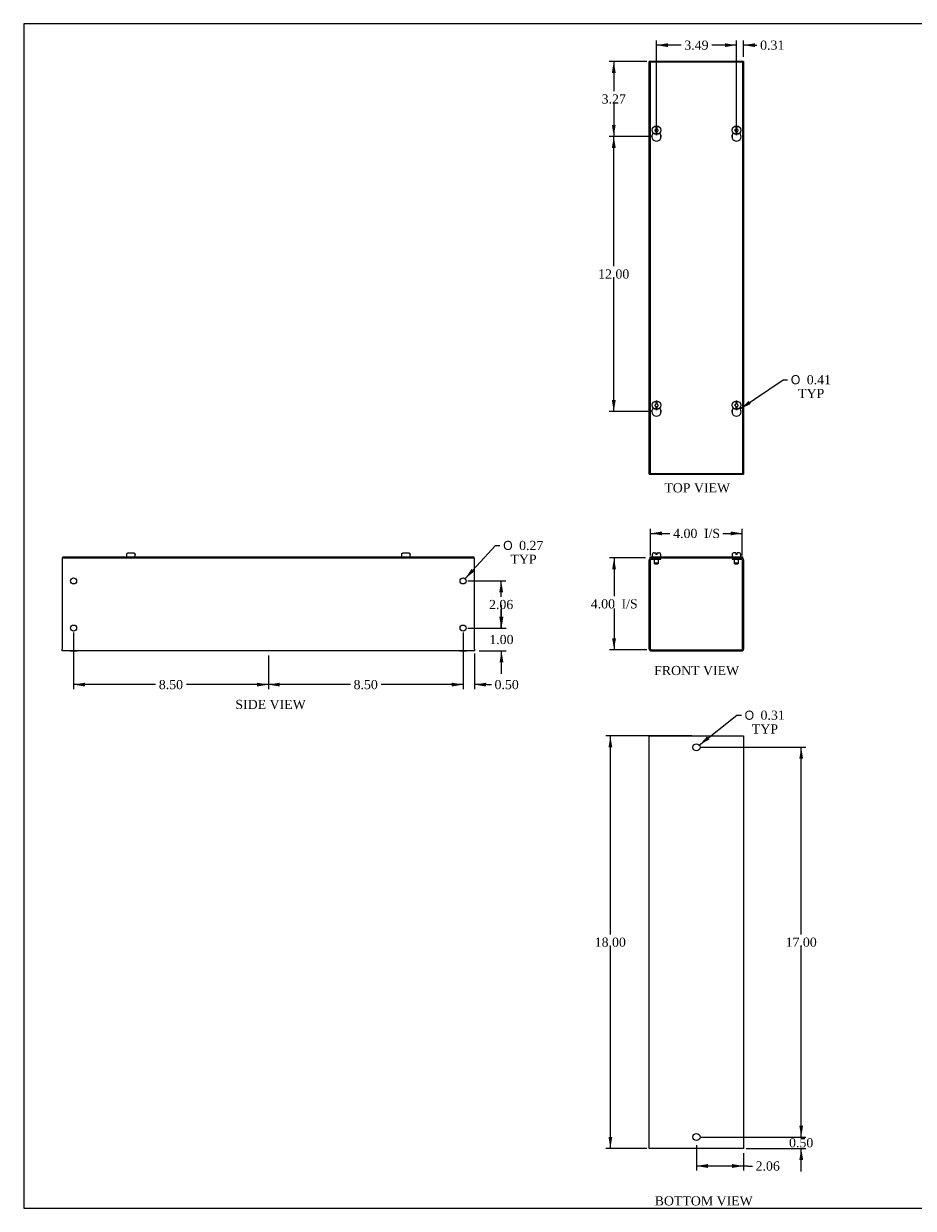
# Model space of a CAD drawing. Header units: inches. Extents: x 0.2 to 77.9, y -0.5 to 51.8.
# Tile 1 of 3: x 0.2 to 39.1, y 0.1 to 51.8. Entities that reach past the tile are written whole.
import ezdxf
from ezdxf.enums import TextEntityAlignment as Align

# ---------------------------------------------------------------- set-up
doc = ezdxf.new("R2010")
doc.units = ezdxf.units.IN
doc.header["$MEASUREMENT"] = 0
for name, color, linetype in [('COM56306-4', 7, 'Continuous'), ('COM56343-2', 7, 'Continuous'), ('Default', 7, 'Continuous'), ('SCS19515', 7, 'Continuous')]:
    doc.layers.add(name, color=color, linetype=linetype)
doc.styles.add('SEACAD_Solid_Edge_ANSI1_Symbols', font='txt')
doc.styles.add('SEACAD_Times_New_Roman', font='times.ttf')
doc.dimstyles.new('HAMMOND_(STH_-_66x44)', dxfattribs={"dimtxt": 0.4, "dimasz": 0.5, "dimexe": 0.2, "dimexo": 0.2, "dimgap": 0.1, "dimtad": 0, "dimtih": 1, "dimtoh": 1, "dimzin": 0, "dimdsep": 46, "dimtxsty": 'SEACAD_Times_New_Roman', "dimblk1": '_SE_FILLED', "dimblk2": '_SE_FILLED', "dimsah": 1, "dimcen": 0.2, "dimadec": 0, "dimazin": 0, "dimtfac": 0.8, "dimtofl": 0, "dimtmove": 0, "dimatfit": 3, "dimfxl": 1, "dimtolj": 1, "dimtzin": 0, "dimarcsym": 0})

# ---------------------------------------------------------------- blocks, each defined once
blk = doc.blocks.new('SE')
at = {"layer": 'COM56306-4', "color": 7, "linetype": 'Continuous'}
for p, q in [((27.572, 28.5), (31.624, 28.5)), ((27.572, 28.443), (27.572, 28.5)), ((27.572, 28.443), (27.627, 28.443)), ((27.791, 28.443), (31.405, 28.443)), ((31.569, 28.443), (31.624, 28.443)), ((31.624, 28.443), (31.624, 28.5))]:
    blk.add_line(p, q, dxfattribs=at)
at = {"layer": 'COM56343-2', "color": 7, "linetype": 'Continuous'}
for p, q in [((27.627, 28.443), (27.791, 28.443)), ((27.791, 28.386), (27.791, 28.443)), ((28.041, 28.386), (28.041, 28.443)), ((31.155, 28.443), (31.155, 28.386)), ((31.405, 28.443), (31.569, 28.443)), ((31.405, 28.386), (31.405, 28.443)), ((27.541, 24.472), (27.541, 28.357)), ((27.598, 24.472), (27.598, 28.357)), ((27.627, 28.386), (27.791, 28.386)), ((27.791, 28.386), (28.041, 28.386)), ((31.155, 28.386), (31.405, 28.386)), ((31.405, 28.386), (31.569, 28.386)), ((31.598, 28.357), (31.598, 24.472)), ((31.655, 28.357), (31.655, 24.472)), ((27.627, 24.443), (31.569, 24.443)), ((27.627, 24.386), (31.569, 24.386))]:
    blk.add_line(p, q, dxfattribs=at)
for centre, radius, start, end in [((27.627, 28.357), 0.086, 90, 180), ((31.569, 28.357), 0.086, 0, 90), ((27.627, 28.357), 0.029, 90, 180), ((31.569, 28.357), 0.029, 0, 90), ((27.627, 24.472), 0.086, 180, 270), ((27.627, 24.472), 0.029, 180, 270), ((31.569, 24.472), 0.086, 270, 0), ((31.569, 24.472), 0.029, 270, 0)]:
    blk.add_arc(centre, radius, start, end, dxfattribs=at)
at = {"layer": 'SCS19515', "color": 7, "linetype": 'Continuous'}
for p, q in [((27.666, 28.585), (27.666, 28.525)), ((27.756, 28.675), (27.824, 28.675)), ((27.824, 28.675), (27.824, 28.6)), ((27.884, 28.6), (27.824, 28.6)), ((27.884, 28.675), (27.951, 28.675)), ((27.884, 28.6), (27.884, 28.675)), ((28.041, 28.525), (28.041, 28.585)), ((31.156, 28.585), (31.156, 28.525)), ((31.313, 28.675), (31.246, 28.675)), ((31.313, 28.675), (31.313, 28.6)), ((31.373, 28.6), (31.313, 28.6)), ((31.441, 28.675), (31.373, 28.675)), ((31.373, 28.6), (31.373, 28.675)), ((31.531, 28.525), (31.531, 28.585)), ((27.759, 28.386), (27.759, 28.218)), ((27.949, 28.218), (27.759, 28.218)), ((27.759, 28.218), (27.789, 28.188)), ((27.789, 28.188), (27.919, 28.188)), ((27.919, 28.188), (27.949, 28.218)), ((27.949, 28.218), (27.949, 28.386)), ((31.248, 28.386), (31.248, 28.218)), ((31.438, 28.218), (31.248, 28.218)), ((31.248, 28.218), (31.278, 28.188)), ((31.278, 28.188), (31.408, 28.188)), ((31.408, 28.188), (31.438, 28.218)), ((31.438, 28.218), (31.438, 28.386))]:
    blk.add_line(p, q, dxfattribs=at)
for centre, radius, start, end in [((27.756, 28.585), 0.09, 90, 180), ((27.691, 28.525), 0.025, 180, 270), ((27.951, 28.585), 0.09, 0, 90), ((28.016, 28.525), 0.025, 270, 0), ((31.246, 28.585), 0.09, 90, 180), ((31.181, 28.525), 0.025, 180, 270), ((31.441, 28.585), 0.09, 0, 90), ((31.506, 28.525), 0.025, 270, 0)]:
    blk.add_arc(centre, radius, start, end, dxfattribs=at)
blk = doc.blocks.new('SE1')
at = {"layer": 'COM56306-4', "color": 7, "linetype": 'Continuous'}
for p, q in [((27.572, 50.074), (27.572, 32.136)), ((31.624, 50.074), (27.572, 50.074)), ((31.624, 32.136), (31.624, 50.074)), ((27.572, 32.136), (31.624, 32.136))]:
    blk.add_line(p, q, dxfattribs=at)
for centre in [(27.854, 46.833), (31.343, 46.833), (27.854, 34.833), (31.343, 34.833)]:
    blk.add_arc(centre, 0.203, 133.5511, 46.4489, dxfattribs=at)
at = {"layer": 'COM56343-2', "color": 7, "linetype": 'Continuous'}
for p, q in [((27.541, 32.105), (27.541, 50.105)), ((27.627, 50.105), (27.541, 50.105)), ((27.791, 50.105), (27.627, 50.105)), ((31.405, 50.105), (27.791, 50.105)), ((27.791, 50.074), (27.791, 50.105)), ((31.569, 50.105), (31.405, 50.105)), ((31.405, 50.105), (31.405, 50.074)), ((31.655, 50.105), (31.569, 50.105)), ((31.655, 50.105), (31.655, 32.105)), ((28.041, 46.756), (28.041, 46.91)), ((31.155, 46.91), (31.155, 46.756)), ((28.041, 34.756), (28.041, 34.91)), ((31.155, 34.91), (31.155, 34.756)), ((27.541, 32.105), (27.627, 32.105)), ((27.627, 32.105), (27.791, 32.105)), ((27.791, 32.105), (27.791, 32.136)), ((27.791, 32.105), (31.405, 32.105)), ((31.405, 32.136), (31.405, 32.105)), ((31.405, 32.105), (31.569, 32.105)), ((31.569, 32.105), (31.655, 32.105))]:
    blk.add_line(p, q, dxfattribs=at)
at = {"layer": 'SCS19515', "color": 7, "linetype": 'Continuous'}
for p, q in [((27.775, 47.105), (27.824, 47.154)), ((27.824, 47.056), (27.775, 47.105)), ((27.824, 47.289), (27.824, 47.198)), ((27.824, 47.198), (27.824, 47.154)), ((27.824, 47.056), (27.824, 47.012)), ((27.884, 47.198), (27.884, 47.289)), ((27.884, 47.154), (27.884, 47.198)), ((27.884, 47.154), (27.933, 47.105)), ((27.933, 47.105), (27.884, 47.056)), ((27.884, 47.012), (27.884, 47.056)), ((31.264, 47.105), (31.313, 47.154)), ((31.313, 47.056), (31.264, 47.105)), ((31.313, 47.289), (31.313, 47.198)), ((31.313, 47.198), (31.313, 47.154)), ((31.313, 47.056), (31.313, 47.012)), ((31.373, 47.198), (31.373, 47.289)), ((31.373, 47.154), (31.373, 47.198)), ((31.373, 47.154), (31.422, 47.105)), ((31.422, 47.105), (31.373, 47.056)), ((31.373, 47.012), (31.373, 47.056)), ((27.824, 47.012), (27.824, 46.921)), ((27.884, 46.921), (27.884, 47.012)), ((31.313, 47.012), (31.313, 46.921)), ((31.373, 46.921), (31.373, 47.012)), ((27.775, 35.105), (27.824, 35.154)), ((27.824, 35.289), (27.824, 35.198)), ((27.824, 35.198), (27.824, 35.154)), ((27.884, 35.198), (27.884, 35.289)), ((27.884, 35.154), (27.884, 35.198)), ((27.884, 35.154), (27.933, 35.105)), ((31.264, 35.105), (31.313, 35.154)), ((31.313, 35.289), (31.313, 35.198)), ((31.313, 35.198), (31.313, 35.154)), ((31.373, 35.198), (31.373, 35.289)), ((31.373, 35.154), (31.373, 35.198)), ((31.373, 35.154), (31.422, 35.105)), ((27.824, 35.056), (27.775, 35.105)), ((27.824, 35.056), (27.824, 35.012)), ((27.824, 35.012), (27.824, 34.921)), ((27.933, 35.105), (27.884, 35.056)), ((27.884, 35.012), (27.884, 35.056)), ((27.884, 34.921), (27.884, 35.012)), ((31.313, 35.056), (31.264, 35.105)), ((31.313, 35.056), (31.313, 35.012)), ((31.313, 35.012), (31.313, 34.921)), ((31.422, 35.105), (31.373, 35.056)), ((31.373, 35.012), (31.373, 35.056)), ((31.373, 34.921), (31.373, 35.012))]:
    blk.add_line(p, q, dxfattribs=at)
for centre in [(27.854, 47.105), (31.343, 47.105), (27.854, 35.105), (31.343, 35.105)]:
    blk.add_circle(centre, 0.187, dxfattribs=at)
for centre, start, end in [((27.854, 47.105), 80.7303, 99.2697), ((31.343, 47.105), 80.7303, 99.2697), ((27.854, 47.105), 260.7303, 279.2697), ((31.343, 47.105), 260.7303, 279.2697), ((27.854, 35.105), 80.7303, 99.2697), ((31.343, 35.105), 80.7303, 99.2697), ((27.854, 35.105), 260.7303, 279.2697), ((31.343, 35.105), 260.7303, 279.2697)]:
    blk.add_arc(centre, 0.186, start, end, dxfattribs=at)
blk = doc.blocks.new('SE2')
at = {"layer": 'COM56343-2', "color": 7, "linetype": 'Continuous'}
for p, q in [((27.541, 20.683), (27.627, 20.683)), ((27.541, 2.683), (27.541, 20.683)), ((27.627, 20.683), (31.569, 20.683)), ((31.569, 20.683), (31.655, 20.683)), ((31.655, 20.683), (31.655, 2.683)), ((27.627, 2.683), (27.541, 2.683)), ((31.569, 2.683), (27.627, 2.683)), ((31.655, 2.683), (31.569, 2.683))]:
    blk.add_line(p, q, dxfattribs=at)
for centre in [(29.598, 20.183), (29.598, 3.183)]:
    blk.add_circle(centre, 0.156, dxfattribs=at)
blk = doc.blocks.new('SE4')
at = {"layer": 'COM56306-4', "color": 7, "linetype": 'Continuous'}
for p, q in [((1.947, 28.5), (19.885, 28.5)), ((1.947, 28.443), (1.947, 28.5)), ((1.947, 28.443), (19.885, 28.443)), ((19.885, 28.443), (19.885, 28.5))]:
    blk.add_line(p, q, dxfattribs=at)
at = {"layer": 'COM56343-2', "color": 7, "linetype": 'Continuous'}
for p, q in [((1.916, 28.443), (1.947, 28.443)), ((1.916, 28.443), (1.916, 28.357)), ((19.885, 28.443), (19.916, 28.443)), ((19.916, 28.357), (19.916, 28.443)), ((1.916, 28.357), (1.916, 24.472)), ((19.916, 24.472), (19.916, 28.357)), ((1.916, 24.386), (1.916, 24.472)), ((19.916, 24.386), (1.916, 24.386)), ((2.26, 24.386), (2.572, 24.386)), ((19.26, 24.386), (19.572, 24.386)), ((19.916, 24.472), (19.916, 24.386))]:
    blk.add_line(p, q, dxfattribs=at)
for centre in [(2.416, 27.443), (19.416, 27.443), (2.416, 25.386), (19.416, 25.386)]:
    blk.add_circle(centre, 0.133, dxfattribs=at)
at = {"layer": 'SCS19515', "color": 7, "linetype": 'Continuous'}
for p, q in [((4.729, 28.585), (4.729, 28.525)), ((4.732, 28.6), (4.73, 28.6)), ((4.823, 28.675), (5.009, 28.675)), ((5.1, 28.6), (5.102, 28.6)), ((5.104, 28.525), (5.104, 28.585)), ((16.729, 28.585), (16.729, 28.525)), ((16.732, 28.6), (16.73, 28.6)), ((16.823, 28.675), (17.009, 28.675)), ((17.1, 28.6), (17.102, 28.6)), ((17.104, 28.525), (17.104, 28.585))]:
    blk.add_line(p, q, dxfattribs=at)
for centre, radius, start, end in [((4.819, 28.585), 0.09, 170.4059, 180), ((4.754, 28.525), 0.025, 180, 270), ((5.079, 28.525), 0.025, 270, 0), ((5.014, 28.585), 0.09, 0, 9.5941), ((16.819, 28.585), 0.09, 170.4059, 180), ((16.754, 28.525), 0.025, 180, 270), ((17.079, 28.525), 0.025, 270, 0), ((17.014, 28.585), 0.09, 0, 9.5941)]:
    blk.add_arc(centre, radius, start, end, dxfattribs=at)
for points in [[(4.732, 28.6), (4.733, 28.605), (4.735, 28.611), (4.738, 28.621), (4.741, 28.626), (4.746, 28.635), (4.749, 28.639), (4.756, 28.647), (4.76, 28.651), (4.768, 28.658), (4.773, 28.661), (4.782, 28.666), (4.787, 28.668), (4.797, 28.672), (4.802, 28.673), (4.813, 28.675), (4.818, 28.675), (4.823, 28.675)], [(5.009, 28.675), (5.014, 28.675), (5.02, 28.675), (5.03, 28.673), (5.035, 28.672), (5.045, 28.668), (5.05, 28.666), (5.06, 28.661), (5.064, 28.658), (5.072, 28.651), (5.076, 28.647), (5.083, 28.639), (5.086, 28.635), (5.092, 28.626), (5.094, 28.621), (5.098, 28.611), (5.099, 28.605), (5.1, 28.6)], [(16.732, 28.6), (16.733, 28.605), (16.735, 28.611), (16.738, 28.621), (16.741, 28.626), (16.746, 28.635), (16.749, 28.639), (16.756, 28.647), (16.76, 28.651), (16.768, 28.658), (16.773, 28.661), (16.782, 28.666), (16.787, 28.668), (16.797, 28.672), (16.802, 28.673), (16.813, 28.675), (16.818, 28.675), (16.823, 28.675)], [(17.009, 28.675), (17.014, 28.675), (17.02, 28.675), (17.03, 28.673), (17.035, 28.672), (17.045, 28.668), (17.05, 28.666), (17.06, 28.661), (17.064, 28.658), (17.072, 28.651), (17.076, 28.647), (17.083, 28.639), (17.086, 28.635), (17.092, 28.626), (17.094, 28.621), (17.098, 28.611), (17.099, 28.605), (17.1, 28.6)]]:
    blk.add_open_spline(points, degree=3, knots=[0, 0, 0, 0, 0.125, 0.125, 0.25, 0.25, 0.375, 0.375, 0.5, 0.5, 0.625, 0.625, 0.75, 0.75, 0.875, 0.875, 1, 1, 1, 1], dxfattribs=at)
blk = doc.blocks.new('DMBLK1735')
at = {"layer": 'Default', "linetype": 'Continuous', "transparency": 16777216}
for points in [[(28.098, 29.599), (27.598, 29.516), (28.098, 29.432)], [(31.098, 29.599), (31.098, 29.432), (31.598, 29.516)]]:
    blk.add_hatch(color=7, dxfattribs=at).paths.add_polyline_path(points)
at = {"layer": 'Default', "color": 7, "linetype": 'Continuous', "transparency": 16777216}
for p, q in [((27.598, 28.557), (27.598, 29.716)), ((27.598, 29.516), (28.442, 29.516)), ((30.755, 29.516), (31.598, 29.516)), ((31.598, 28.557), (31.598, 29.716))]:
    blk.add_line(p, q, dxfattribs=at)
at = {"layer": 'Default', "color": 7, "linetype": 'Continuous', "transparency": 16777216, "style": 'SEACAD_Times_New_Roman'}
for s, p in [('4.00', (28.582, 29.716)), ('I/S', (29.923, 29.716))]:
    blk.add_text(s, height=0.4, dxfattribs=at).set_placement(p, align=Align.TOP_LEFT)
blk = doc.blocks.new('_SE_FILLED')
at = {"color": 0}
blk.add_line((0, 0), (-1, 0), dxfattribs=at)
blk.add_solid([(0, 0), (-1, -0.1665), (-1, 0.1665), (0, 0)], dxfattribs=at)
blk = doc.blocks.new('DMBLK1736')
at = {"layer": 'Default', "linetype": 'Continuous', "transparency": 16777216}
for points in [[(25.92, 27.943), (26.087, 27.943), (26.003, 28.443)], [(25.92, 24.943), (26.003, 24.443), (26.087, 24.943)]]:
    blk.add_hatch(color=7, dxfattribs=at).paths.add_polyline_path(points)
at = {"layer": 'Default', "color": 7, "linetype": 'Continuous', "transparency": 16777216}
for p, q in [((27.372, 28.443), (25.803, 28.443)), ((26.003, 28.443), (26.003, 26.783)), ((26.003, 26.243), (26.003, 24.443)), ((27.427, 24.443), (25.803, 24.443))]:
    blk.add_line(p, q, dxfattribs=at)
at = {"layer": 'Default', "color": 7, "linetype": 'Continuous', "transparency": 16777216, "style": 'SEACAD_Times_New_Roman'}
for s, p in [('4.00', (24.986, 26.643)), ('I/S', (26.328, 26.643))]:
    blk.add_text(s, height=0.4, dxfattribs=at).set_placement(p, align=Align.TOP_LEFT)
blk = doc.blocks.new('DMBLK1737')
at = {"layer": 'Default', "linetype": 'Continuous', "transparency": 16777216}
for points in [[(25.759, 20.183), (25.925, 20.183), (25.842, 20.683)], [(25.759, 3.183), (25.842, 2.683), (25.925, 3.183)]]:
    blk.add_hatch(color=7, dxfattribs=at).paths.add_polyline_path(points)
at = {"layer": 'Default', "color": 7, "linetype": 'Continuous', "transparency": 16777216}
for p, q in [((29.398, 20.683), (25.642, 20.683)), ((25.842, 12.023), (25.842, 20.683)), ((25.842, 2.683), (25.842, 11.483)), ((27.427, 2.683), (25.642, 2.683))]:
    blk.add_line(p, q, dxfattribs=at)
at = {"layer": 'Default', "color": 7, "linetype": 'Continuous', "transparency": 16777216, "style": 'SEACAD_Times_New_Roman'}
blk.add_text('18.00', height=0.4, dxfattribs=at).set_placement((25.159, 11.883), align=Align.TOP_LEFT)
blk = doc.blocks.new('DMBLK1738')
at = {"layer": 'Default', "linetype": 'Continuous', "transparency": 16777216}
for points in [[(34.254, 3.683), (34.088, 3.683), (34.171, 3.183)], [(34.254, 2.183), (34.171, 2.683), (34.088, 2.183)]]:
    blk.add_hatch(color=7, dxfattribs=at).paths.add_polyline_path(points)
at = {"layer": 'Default', "color": 7, "linetype": 'Continuous', "transparency": 16777216}
for p, q in [((34.171, 3.183), (34.171, 4.183)), ((29.798, 3.183), (34.371, 3.183)), ((31.769, 2.683), (34.371, 2.683)), ((34.171, 1.683), (34.171, 2.683))]:
    blk.add_line(p, q, dxfattribs=at)
at = {"layer": 'Default', "color": 7, "linetype": 'Continuous', "transparency": 16777216, "style": 'SEACAD_Times_New_Roman'}
blk.add_text('0.50', height=0.4, dxfattribs=at).set_placement((33.64, 3.133), align=Align.TOP_LEFT)
blk = doc.blocks.new('DMBLK1739')
at = {"layer": 'Default', "linetype": 'Continuous', "transparency": 16777216}
for points in [[(34.254, 19.683), (34.171, 20.183), (34.088, 19.683)], [(34.254, 3.683), (34.088, 3.683), (34.171, 3.183)]]:
    blk.add_hatch(color=7, dxfattribs=at).paths.add_polyline_path(points)
at = {"layer": 'Default', "color": 7, "linetype": 'Continuous', "transparency": 16777216}
for p, q in [((29.798, 20.183), (34.371, 20.183)), ((34.171, 12.023), (34.171, 20.183)), ((34.171, 3.183), (34.171, 11.483)), ((29.798, 3.183), (34.371, 3.183))]:
    blk.add_line(p, q, dxfattribs=at)
at = {"layer": 'Default', "color": 7, "linetype": 'Continuous', "transparency": 16777216, "style": 'SEACAD_Times_New_Roman'}
blk.add_text('17.00', height=0.4, dxfattribs=at).set_placement((33.489, 11.883), align=Align.TOP_LEFT)
blk = doc.blocks.new('DMBLK1740')
at = {"layer": 'Default', "linetype": 'Continuous', "transparency": 16777216}
for points in [[(30.098, 1.835), (30.098, 2.002), (29.598, 1.918)], [(31.155, 1.835), (31.655, 1.918), (31.155, 2.002)]]:
    blk.add_hatch(color=7, dxfattribs=at).paths.add_polyline_path(points)
at = {"layer": 'Default', "color": 7, "linetype": 'Continuous', "transparency": 16777216}
for p, q in [((29.598, 2.827), (29.598, 1.718)), ((31.655, 2.483), (31.655, 1.718)), ((31.84, 1.918), (29.598, 1.918)), ((31.84, 1.918), (32.04, 1.918))]:
    blk.add_line(p, q, dxfattribs=at)
at = {"layer": 'Default', "color": 7, "linetype": 'Continuous', "transparency": 16777216, "style": 'SEACAD_Times_New_Roman'}
blk.add_text('2.06', height=0.4, dxfattribs=at).set_placement((32.18, 2.118), align=Align.TOP_LEFT)
blk = doc.blocks.new('DMBLK1741')
at = {"layer": 'Default', "linetype": 'Continuous', "transparency": 16777216}
for points in [[(25.907, 49.605), (26.074, 49.605), (25.99, 50.105)], [(25.907, 47.333), (25.99, 46.833), (26.074, 47.333)]]:
    blk.add_hatch(color=7, dxfattribs=at).paths.add_polyline_path(points)
at = {"layer": 'Default', "color": 7, "linetype": 'Continuous', "transparency": 16777216}
for p, q in [((27.427, 50.105), (25.79, 50.105)), ((25.99, 50.105), (25.99, 48.809)), ((25.99, 48.269), (25.99, 46.833)), ((27.654, 46.833), (25.79, 46.833))]:
    blk.add_line(p, q, dxfattribs=at)
at = {"layer": 'Default', "color": 7, "linetype": 'Continuous', "transparency": 16777216, "style": 'SEACAD_Times_New_Roman'}
blk.add_text('3.27', height=0.4, dxfattribs=at).set_placement((25.46, 48.669), align=Align.TOP_LEFT)
blk = doc.blocks.new('DMBLK1742')
at = {"layer": 'Default', "linetype": 'Continuous', "transparency": 16777216}
for points in [[(25.907, 46.333), (26.074, 46.333), (25.99, 46.833)], [(25.907, 35.333), (25.99, 34.833), (26.074, 35.333)]]:
    blk.add_hatch(color=7, dxfattribs=at).paths.add_polyline_path(points)
at = {"layer": 'Default', "color": 7, "linetype": 'Continuous', "transparency": 16777216}
for p, q in [((27.654, 46.833), (25.79, 46.833)), ((25.99, 41.173), (25.99, 46.833)), ((25.99, 34.833), (25.99, 40.633)), ((27.654, 34.833), (25.79, 34.833))]:
    blk.add_line(p, q, dxfattribs=at)
at = {"layer": 'Default', "color": 7, "linetype": 'Continuous', "transparency": 16777216, "style": 'SEACAD_Times_New_Roman'}
blk.add_text('12.00', height=0.4, dxfattribs=at).set_placement((25.308, 41.033), align=Align.TOP_LEFT)
blk = doc.blocks.new('DMBLK1743')
at = {"layer": 'Default', "linetype": 'Continuous', "transparency": 16777216}
for points in [[(30.843, 50.899), (30.843, 50.733), (31.343, 50.816)], [(32.155, 50.899), (31.655, 50.816), (32.155, 50.733)]]:
    blk.add_hatch(color=7, dxfattribs=at).paths.add_polyline_path(points)
at = {"layer": 'Default', "color": 7, "linetype": 'Continuous', "transparency": 16777216}
for p, q in [((31.343, 50.816), (30.343, 50.816)), ((31.343, 47.033), (31.343, 51.016)), ((31.655, 50.305), (31.655, 51.016)), ((32.037, 50.816), (31.655, 50.816)), ((32.037, 50.816), (32.237, 50.816))]:
    blk.add_line(p, q, dxfattribs=at)
at = {"layer": 'Default', "color": 7, "linetype": 'Continuous', "transparency": 16777216, "style": 'SEACAD_Times_New_Roman'}
blk.add_text('0.31', height=0.4, dxfattribs=at).set_placement((32.377, 51.016), align=Align.TOP_LEFT)
blk = doc.blocks.new('DMBLK1744')
at = {"layer": 'Default', "linetype": 'Continuous', "transparency": 16777216}
for points in [[(28.354, 50.899), (27.854, 50.816), (28.354, 50.733)], [(30.843, 50.899), (30.843, 50.733), (31.343, 50.816)]]:
    blk.add_hatch(color=7, dxfattribs=at).paths.add_polyline_path(points)
at = {"layer": 'Default', "color": 7, "linetype": 'Continuous', "transparency": 16777216}
for p, q in [((27.854, 47.033), (27.854, 51.016)), ((28.928, 50.816), (27.854, 50.816)), ((31.343, 50.816), (30.269, 50.816)), ((31.343, 47.033), (31.343, 51.016))]:
    blk.add_line(p, q, dxfattribs=at)
at = {"layer": 'Default', "color": 7, "linetype": 'Continuous', "transparency": 16777216, "style": 'SEACAD_Times_New_Roman'}
blk.add_text('3.49', height=0.4, dxfattribs=at).set_placement((29.068, 51.016), align=Align.TOP_LEFT)
blk = doc.blocks.new('DMBLK1745')
at = {"layer": 'Default', "linetype": 'Continuous', "transparency": 16777216}
blk.add_hatch(color=7, dxfattribs=at).paths.add_polyline_path([(31.877, 35.299), (31.511, 34.948), (31.971, 35.161)])
at = {"layer": 'Default', "color": 7, "linetype": 'Continuous', "transparency": 16777216}
for p, q in [((31.511, 34.948), (33.377, 36.222)), ((33.377, 36.222), (33.577, 36.222))]:
    blk.add_line(p, q, dxfattribs=at)
for s, style, p in [('O', 'SEACAD_Solid_Edge_ANSI1_Symbols', (33.717, 36.422)), ('0.41', 'SEACAD_Times_New_Roman', (34.413, 36.422)), ('TYP', 'SEACAD_Times_New_Roman', (34.036, 35.822))]:
    blk.add_text(s, height=0.4, dxfattribs=dict(at, style=style)).set_placement(p, align=Align.TOP_LEFT)
blk = doc.blocks.new('DMBLK1746')
at = {"layer": 'Default', "linetype": 'Continuous', "transparency": 16777216}
blk.add_hatch(color=7, dxfattribs=at).paths.add_polyline_path([(30.06, 20.657), (29.721, 20.28), (30.164, 20.526)])
at = {"layer": 'Default', "color": 7, "linetype": 'Continuous', "transparency": 16777216}
for p, q in [((29.721, 20.28), (31.359, 21.585)), ((31.359, 21.585), (31.559, 21.585))]:
    blk.add_line(p, q, dxfattribs=at)
for s, style, p in [('O', 'SEACAD_Solid_Edge_ANSI1_Symbols', (31.699, 21.785)), ('0.31', 'SEACAD_Times_New_Roman', (32.395, 21.785)), ('TYP', 'SEACAD_Times_New_Roman', (32.018, 21.185))]:
    blk.add_text(s, height=0.4, dxfattribs=dict(at, style=style)).set_placement(p, align=Align.TOP_LEFT)
blk = doc.blocks.new('DMBLK1747')
at = {"layer": 'Default', "linetype": 'Continuous', "transparency": 16777216}
for points in [[(18.916, 22.836), (19.416, 22.92), (18.916, 23.003)], [(20.416, 22.836), (20.416, 23.003), (19.916, 22.92)]]:
    blk.add_hatch(color=7, dxfattribs=at).paths.add_polyline_path(points)
at = {"layer": 'Default', "color": 7, "linetype": 'Continuous', "transparency": 16777216}
for p, q in [((19.416, 25.186), (19.416, 22.72)), ((19.916, 24.272), (19.916, 22.72)), ((19.416, 22.92), (18.416, 22.92)), ((20.447, 22.92), (19.916, 22.92)), ((20.447, 22.92), (20.647, 22.92))]:
    blk.add_line(p, q, dxfattribs=at)
at = {"layer": 'Default', "color": 7, "linetype": 'Continuous', "transparency": 16777216, "style": 'SEACAD_Times_New_Roman'}
blk.add_text('0.50', height=0.4, dxfattribs=at).set_placement((20.787, 23.12), align=Align.TOP_LEFT)
blk = doc.blocks.new('DMBLK1748')
at = {"layer": 'Default', "linetype": 'Continuous', "transparency": 16777216}
for points in [[(11.416, 22.836), (11.416, 23.003), (10.916, 22.92)], [(18.916, 22.836), (19.416, 22.92), (18.916, 23.003)]]:
    blk.add_hatch(color=7, dxfattribs=at).paths.add_polyline_path(points)
at = {"layer": 'Default', "color": 7, "linetype": 'Continuous', "transparency": 16777216}
for p, q in [((19.416, 25.186), (19.416, 22.72)), ((10.916, 24.186), (10.916, 22.72)), ((14.495, 22.92), (10.916, 22.92)), ((19.416, 22.92), (15.837, 22.92))]:
    blk.add_line(p, q, dxfattribs=at)
at = {"layer": 'Default', "color": 7, "linetype": 'Continuous', "transparency": 16777216, "style": 'SEACAD_Times_New_Roman'}
blk.add_text('8.50', height=0.4, dxfattribs=at).set_placement((14.635, 23.12), align=Align.TOP_LEFT)
blk = doc.blocks.new('DMBLK1749')
at = {"layer": 'Default', "linetype": 'Continuous', "transparency": 16777216}
for points in [[(2.916, 22.836), (2.916, 23.003), (2.416, 22.92)], [(10.416, 22.836), (10.916, 22.92), (10.416, 23.003)]]:
    blk.add_hatch(color=7, dxfattribs=at).paths.add_polyline_path(points)
at = {"layer": 'Default', "color": 7, "linetype": 'Continuous', "transparency": 16777216}
for p, q in [((2.416, 25.186), (2.416, 22.72)), ((10.916, 24.186), (10.916, 22.72)), ((5.995, 22.92), (2.416, 22.92)), ((10.916, 22.92), (7.337, 22.92))]:
    blk.add_line(p, q, dxfattribs=at)
at = {"layer": 'Default', "color": 7, "linetype": 'Continuous', "transparency": 16777216, "style": 'SEACAD_Times_New_Roman'}
blk.add_text('8.50', height=0.4, dxfattribs=at).set_placement((6.135, 23.12), align=Align.TOP_LEFT)
blk = doc.blocks.new('DMBLK1750')
at = {"layer": 'Default', "linetype": 'Continuous', "transparency": 16777216}
for points in [[(21.173, 25.886), (21.006, 25.886), (21.09, 25.386)], [(21.173, 23.886), (21.09, 24.386), (21.006, 23.886)]]:
    blk.add_hatch(color=7, dxfattribs=at).paths.add_polyline_path(points)
at = {"layer": 'Default', "color": 7, "linetype": 'Continuous', "transparency": 16777216}
for p, q in [((21.09, 25.386), (21.09, 26.386)), ((19.616, 25.386), (21.29, 25.386)), ((20.116, 24.386), (21.29, 24.386)), ((21.09, 23.386), (21.09, 24.386))]:
    blk.add_line(p, q, dxfattribs=at)
at = {"layer": 'Default', "color": 7, "linetype": 'Continuous', "transparency": 16777216, "style": 'SEACAD_Times_New_Roman'}
blk.add_text('1.00', height=0.4, dxfattribs=at).set_placement((20.559, 25.086), align=Align.TOP_LEFT)
blk = doc.blocks.new('DMBLK1755')
at = {"layer": 'Default', "linetype": 'Continuous', "transparency": 16777216}
for points in [[(21.161, 26.943), (21.077, 27.443), (20.994, 26.943)], [(21.161, 25.886), (20.994, 25.886), (21.077, 25.386)]]:
    blk.add_hatch(color=7, dxfattribs=at).paths.add_polyline_path(points)
at = {"layer": 'Default', "color": 7, "linetype": 'Continuous', "transparency": 16777216}
for p, q in [((19.616, 27.443), (21.277, 27.443)), ((21.077, 26.755), (21.077, 27.443)), ((21.077, 25.386), (21.077, 26.215)), ((19.616, 25.386), (21.277, 25.386))]:
    blk.add_line(p, q, dxfattribs=at)
at = {"layer": 'Default', "color": 7, "linetype": 'Continuous', "transparency": 16777216, "style": 'SEACAD_Times_New_Roman'}
blk.add_text('2.06', height=0.4, dxfattribs=at).set_placement((20.546, 26.615), align=Align.TOP_LEFT)
blk = doc.blocks.new('DMBLK1756')
at = {"layer": 'Default', "linetype": 'Continuous', "transparency": 16777216}
blk.add_hatch(color=7, dxfattribs=at).paths.add_polyline_path([(19.78, 27.968), (19.506, 27.542), (19.904, 27.856)])
at = {"layer": 'Default', "color": 7, "linetype": 'Continuous', "transparency": 16777216}
for p, q in [((19.506, 27.542), (20.823, 28.991)), ((20.823, 28.991), (21.023, 28.991))]:
    blk.add_line(p, q, dxfattribs=at)
for s, style, p in [('O', 'SEACAD_Solid_Edge_ANSI1_Symbols', (21.163, 29.191)), ('0.27', 'SEACAD_Times_New_Roman', (21.859, 29.191)), ('TYP', 'SEACAD_Times_New_Roman', (21.482, 28.591))]:
    blk.add_text(s, height=0.4, dxfattribs=dict(at, style=style)).set_placement(p, align=Align.TOP_LEFT)
blk = doc.blocks.new('BORDER')
at = {"layer": 'Default', "color": 7, "linetype": 'Continuous'}
for p, q in [((0, 27.86), (-41.86, 27.86)), ((-41.86, 27.86), (-41.86, 0)), ((-41.86, 0), (0, 0))]:
    blk.add_line(p, q, dxfattribs=at)

msp = doc.modelspace()

# ---------------------------------------------------------------- block references
at = {"layer": 'Default', "color": 7, "xscale": 1.855, "yscale": 1.855, "zscale": 1.855}
msp.add_blockref('BORDER', (77.888, 0.072), dxfattribs=at)
at = {"layer": 'Default'}
for name in ['SE1', 'SE4', 'SE', 'SE2']:
    msp.add_blockref(name, (0, 0), dxfattribs=at)

# ---------------------------------------------------------------- texts
at = {"layer": 'Default', "color": 7, "linetype": 'Continuous', "style": 'SEACAD_Times_New_Roman'}
for s, p in [('TOP VIEW', (28.196, 31.705)), ('FRONT VIEW', (27.753, 23.736)), ('SIDE VIEW', (9.476, 22.255)), ('BOTTOM VIEW', (27.776, 0.598))]:
    msp.add_text(s, height=0.4, dxfattribs=at).set_placement(p, align=Align.TOP_LEFT)

# ---------------------------------------------------------------- dimensions: what is measured, and where the dimension line sits
at = {"layer": 'Default', "color": 7, "linetype": 'Continuous'}
for base, p1, p2, picture, middle in [((27.854, 50.816), (31.343, 46.833), (27.854, 46.833), 'DMBLK1744', (29.598, 50.816)), ((2.416, 22.92), (10.916, 24.386), (2.416, 25.386), 'DMBLK1749', (6.666, 22.92)), ((10.916, 22.92), (19.416, 25.386), (10.916, 24.386), 'DMBLK1748', (15.166, 22.92))]:
    dim = msp.add_linear_dim(base=base, p1=p1, p2=p2, text='\\A1;<>', dimstyle='HAMMOND_(STH_-_66x44)', dxfattribs=at)
    dim.commit()
    dim.dimension.update_dxf_attribs({"geometry": picture, "text_midpoint": middle, "dimtype": 160})
for base, p1, p2, picture, middle in [((31.343, 50.816), (31.655, 50.105), (31.343, 46.833), 'DMBLK1743', (32.237, 50.816)), ((19.416, 22.92), (19.916, 24.472), (19.416, 25.386), 'DMBLK1747', (20.647, 22.92)), ((29.598, 1.918), (31.655, 2.683), (29.598, 3.027), 'DMBLK1740', (32.04, 1.918))]:
    dim = msp.add_linear_dim(base=base, p1=p1, p2=p2, text='\\A1;<>', dimstyle='HAMMOND_(STH_-_66x44)', override={"dimtmove": 1}, dxfattribs=at)
    dim.commit()
    dim.dimension.update_dxf_attribs({"geometry": picture, "text_midpoint": middle, "dimtype": 160})
for base, p1, p2, angle, text, picture, middle, dimtype in [((25.99, 46.833), (27.627, 50.105), (27.854, 46.833), 90, '\\A1;<>', 'DMBLK1741', (25.99, 48.469), 160), ((25.99, 34.833), (27.854, 34.833), (27.854, 46.833), 90, '\\A1;<>', 'DMBLK1742', (25.99, 40.833), 161), ((27.598, 29.516), (27.598, 28.357), (31.598, 28.357), 0, '\\A1;<> I/S', 'DMBLK1735', (29.598, 29.516), 161), ((26.003, 24.443), (31.624, 28.443), (31.569, 24.443), 90, '\\A1;<> I/S', 'DMBLK1736', (26.003, 26.443), 160), ((21.077, 25.386), (19.416, 25.386), (19.416, 27.443), 90, '\\A1;<>', 'DMBLK1755', (21.077, 26.415), 161), ((21.09, 25.386), (19.916, 24.386), (19.416, 25.386), 90, '\\A1;<>', 'DMBLK1750', (21.09, 24.886), 160), ((25.842, 20.683), (27.627, 2.683), (29.598, 20.683), 90, '\\A1;<>', 'DMBLK1737', (25.842, 11.683), 160), ((34.171, 3.183), (29.598, 3.183), (29.598, 20.183), 90, '\\A1;<>', 'DMBLK1739', (34.171, 11.683), 161), ((34.171, 3.183), (31.569, 2.683), (29.598, 3.183), 90, '\\A1;<>', 'DMBLK1738', (34.171, 2.933), 160)]:
    dim = msp.add_linear_dim(base=base, p1=p1, p2=p2, angle=angle, text=text, dimstyle='HAMMOND_(STH_-_66x44)', dxfattribs=at)
    dim.commit()
    dim.dimension.update_dxf_attribs({"geometry": picture, "text_midpoint": middle, "dimtype": dimtype})
for p1, p2, picture, middle in [((31.176, 34.719), (31.511, 34.948), 'DMBLK1745', (33.577, 36.222)), ((19.327, 27.345), (19.506, 27.542), 'DMBLK1756', (21.023, 28.991)), ((29.476, 20.085), (29.721, 20.28), 'DMBLK1746', (31.559, 21.585))]:
    dim = msp.add_diameter_dim_2p(p1=p1, p2=p2, text='\\A1;<>\\PTYP', dimstyle='HAMMOND_(STH_-_66x44)', dxfattribs=at)
    dim.commit()
    dim.dimension.update_dxf_attribs({"geometry": picture, "text_midpoint": middle, "dimtype": 163})

doc.saveas('drawing.dxf')
